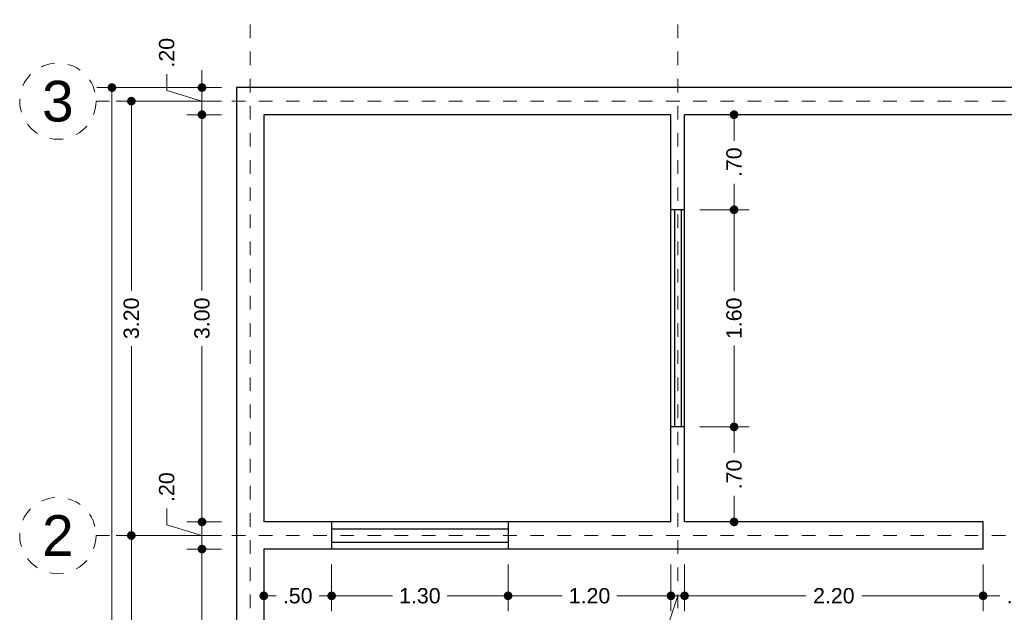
# Model space of a CAD drawing. Header units: millimetres. Extents: x 2560.8 to 2573.2, y 874.1 to 884.6.
# Tile 2 of 3: x 2560.8 to 2568, y 880.2 to 884.6. Entities that reach past the tile are written whole.
import ezdxf
from ezdxf.enums import TextEntityAlignment as Align

# ---------------------------------------------------------------- set-up
doc = ezdxf.new("R2010")
doc.units = ezdxf.units.MM
doc.header["$LTSCALE"] = 0.001
doc.linetypes.add('CENTER2', pattern=[28.575, 19.05, -3.175, 3.175, -3.175])
for name, color, linetype, lineweight in [('Cotas', 7, 'Continuous', 18), ('Ejes', 7, 'CENTER2', 5), ('Muros', 7, 'Continuous', 30), ('Ventanas', 250, 'Continuous', 25)]:
    doc.layers.add(name, color=color, linetype=linetype, lineweight=lineweight)
doc.styles.get("Standard").update_dxf_attribs({"font": 'arial.ttf'})
doc.dimstyles.new('1-75', dxfattribs={"dimscale": 75, "dimtxt": 0.0015, "dimasz": 0.00085, "dimexe": 0.0015, "dimexo": 0.0015, "dimgap": 0.0008, "dimtad": 0, "dimzin": 4, "dimdsep": 46, "dimtxsty": 'Standard', "dimblk": 'DOT', "dimcen": 0.0009, "dimclrd": 256, "dimclre": 256, "dimclrt": 256, "dimadec": 0, "dimazin": 0, "dimtfac": 1, "dimtofl": 0, "dimtmove": 1, "dimatfit": 2, "dimfxl": 0.0015, "dimtfill": 1, "dimtolj": 1, "dimtzin": 4, "dimlwd": -1, "dimlwe": -1, "dimarcsym": 0})

# ---------------------------------------------------------------- blocks, each defined once
blk = doc.blocks.new('_DOT')
at = {"color": 0, "linetype": 'ByBlock'}
blk.add_line((-0.5, 0), (-1, 0), dxfattribs=at)
at = {"color": 0, "linetype": 'ByBlock', "const_width": 0.5}
blk.add_lwpolyline([(-0.25, 0, 1), (0.25, 0, 1)], format="xyb", close=True, dxfattribs=at)
blk = doc.blocks.new('*D3')
at = {"layer": 'Cotas', "transparency": 16777216}
for p, q in [((2562.2631, 884.0826), (2561.3445, 884.0826)), ((2561.457, 884.0189), (2561.457, 880.0886)), ((2561.457, 875.7464), (2561.457, 879.6766)), ((2562.2631, 875.6826), (2561.3445, 875.6826))]:
    blk.add_line(p, q, dxfattribs=at)
at = {"layer": 'Defpoints', "color": 0, "transparency": 16777216}
for p in [(2562.3756, 884.0826), (2561.457, 875.6826), (2562.3756, 875.6826)]:
    blk.add_point(p, dxfattribs=at)
at = {"layer": 'Cotas', "transparency": 16777216, "xscale": 0.06375, "yscale": 0.06375, "zscale": 0.06375}
for p, rotation in [((2561.457, 884.0826), 90), ((2561.457, 875.6826), 270)]:
    blk.add_blockref('_DOT', p, dxfattribs=dict(at, rotation=rotation))
at = {"layer": 'Cotas', "transparency": 16777216, "insert": (2561.457, 879.8826), "char_height": 0.1125, "attachment_point": 5, "rotation": 90, "bg_fill": 3, "box_fill_scale": 1.1, "bg_fill_color": 256, "bg_fill_true_color": 13158600, "bg_fill_transparency": 0}
blk.add_mtext('\\A1;8.40', dxfattribs=at)
blk = doc.blocks.new('*D4')
at = {"layer": 'Cotas', "transparency": 16777216}
for p, q in [((2562.2631, 880.7826), (2561.4875, 880.7826)), ((2561.6, 880.7189), (2561.6, 878.4886)), ((2561.6, 875.8464), (2561.6, 878.0767)), ((2562.2631, 875.7826), (2561.4875, 875.7826))]:
    blk.add_line(p, q, dxfattribs=at)
at = {"layer": 'Defpoints', "color": 0, "transparency": 16777216}
for p in [(2561.6, 880.7826), (2562.3756, 880.7826), (2562.3756, 875.7826)]:
    blk.add_point(p, dxfattribs=at)
at = {"layer": 'Cotas', "transparency": 16777216, "xscale": 0.06375, "yscale": 0.06375, "zscale": 0.06375}
for p, rotation in [((2561.6, 880.7826), 90), ((2561.6, 875.7826), 270)]:
    blk.add_blockref('_DOT', p, dxfattribs=dict(at, rotation=rotation))
at = {"layer": 'Cotas', "transparency": 16777216, "insert": (2561.6, 878.2826), "char_height": 0.1125, "attachment_point": 5, "rotation": 90, "bg_fill": 3, "box_fill_scale": 1.1, "bg_fill_color": 256, "bg_fill_true_color": 13158600, "bg_fill_transparency": 0}
blk.add_mtext('\\A1;5.00', dxfattribs=at)
blk = doc.blocks.new('*D5')
at = {"layer": 'Cotas', "transparency": 16777216}
for p, q in [((2562.2631, 883.9826), (2561.4875, 883.9826)), ((2561.6, 883.9189), (2561.6, 882.5885)), ((2561.6, 880.8464), (2561.6, 882.1768)), ((2562.2631, 880.7826), (2561.4875, 880.7826))]:
    blk.add_line(p, q, dxfattribs=at)
at = {"layer": 'Defpoints', "color": 0, "transparency": 16777216}
for p in [(2561.6, 883.9826), (2562.3756, 883.9826), (2562.3756, 880.7826)]:
    blk.add_point(p, dxfattribs=at)
at = {"layer": 'Cotas', "transparency": 16777216, "xscale": 0.06375, "yscale": 0.06375, "zscale": 0.06375}
for p, rotation in [((2561.6, 883.9826), 90), ((2561.6, 880.7826), 270)]:
    blk.add_blockref('_DOT', p, dxfattribs=dict(at, rotation=rotation))
at = {"layer": 'Cotas', "transparency": 16777216, "insert": (2561.6, 882.3826), "char_height": 0.1125, "attachment_point": 5, "rotation": 90, "bg_fill": 3, "box_fill_scale": 1.1, "bg_fill_color": 256, "bg_fill_true_color": 13158600, "bg_fill_transparency": 0}
blk.add_mtext('\\A1;3.20', dxfattribs=at)
blk = doc.blocks.new('*D6')
at = {"layer": 'Cotas', "transparency": 16777216}
for p, q in [((2561.8604, 884.0606), (2561.8604, 884.1806)), ((2562.1204, 884.1464), (2562.1204, 884.2101)), ((2562.2631, 884.0826), (2562.0079, 884.0826)), ((2562.1204, 884.0826), (2562.1204, 883.8826)), ((2562.1204, 883.9826), (2561.8604, 884.0606)), ((2562.2631, 883.8826), (2562.0079, 883.8826)), ((2562.1204, 883.8189), (2562.1204, 883.7551))]:
    blk.add_line(p, q, dxfattribs=at)
at = {"layer": 'Defpoints', "color": 0, "transparency": 16777216}
for p in [(2562.3756, 884.0826), (2562.1204, 883.8826), (2562.3756, 883.8826)]:
    blk.add_point(p, dxfattribs=at)
at = {"layer": 'Cotas', "transparency": 16777216, "xscale": 0.06375, "yscale": 0.06375, "zscale": 0.06375}
for p, rotation in [((2562.1204, 884.0826), 270), ((2562.1204, 883.8826), 90)]:
    blk.add_blockref('_DOT', p, dxfattribs=dict(at, rotation=rotation))
at = {"layer": 'Cotas', "transparency": 16777216, "insert": (2561.8604, 884.339), "char_height": 0.1125, "attachment_point": 5, "rotation": 90, "bg_fill": 3, "box_fill_scale": 1.1, "bg_fill_color": 256, "bg_fill_true_color": 13158600, "bg_fill_transparency": 0}
blk.add_mtext('\\A1;.20', dxfattribs=at)
blk = doc.blocks.new('*D7')
at = {"layer": 'Cotas', "transparency": 16777216}
for p, q in [((2562.2631, 883.8826), (2562.0079, 883.8826)), ((2562.1204, 883.8189), (2562.1204, 882.5885)), ((2562.1204, 880.9464), (2562.1204, 882.1768)), ((2562.2631, 880.8826), (2562.0079, 880.8826))]:
    blk.add_line(p, q, dxfattribs=at)
at = {"layer": 'Defpoints', "color": 0, "transparency": 16777216}
for p in [(2562.3756, 883.8826), (2562.1204, 880.8826), (2562.3756, 880.8826)]:
    blk.add_point(p, dxfattribs=at)
at = {"layer": 'Cotas', "transparency": 16777216, "xscale": 0.06375, "yscale": 0.06375, "zscale": 0.06375}
for p, rotation in [((2562.1204, 883.8826), 90), ((2562.1204, 880.8826), 270)]:
    blk.add_blockref('_DOT', p, dxfattribs=dict(at, rotation=rotation))
at = {"layer": 'Cotas', "transparency": 16777216, "insert": (2562.1204, 882.3826), "char_height": 0.1125, "attachment_point": 5, "rotation": 90, "bg_fill": 3, "box_fill_scale": 1.1, "bg_fill_color": 256, "bg_fill_true_color": 13158600, "bg_fill_transparency": 0}
blk.add_mtext('\\A1;3.00', dxfattribs=at)
blk = doc.blocks.new('*D8')
at = {"layer": 'Cotas', "transparency": 16777216}
for p, q in [((2561.8604, 880.8606), (2561.8604, 880.9806)), ((2562.1204, 880.9464), (2562.1204, 881.0101)), ((2562.1204, 880.7826), (2561.8604, 880.8606)), ((2562.2631, 880.8826), (2562.0079, 880.8826)), ((2562.1204, 880.8826), (2562.1204, 880.6826)), ((2562.2631, 880.6826), (2562.0079, 880.6826)), ((2562.1204, 880.6189), (2562.1204, 880.5551))]:
    blk.add_line(p, q, dxfattribs=at)
at = {"layer": 'Defpoints', "color": 0, "transparency": 16777216}
for p in [(2562.3756, 880.8826), (2562.1204, 880.6826), (2562.3756, 880.6826)]:
    blk.add_point(p, dxfattribs=at)
at = {"layer": 'Cotas', "transparency": 16777216, "xscale": 0.06375, "yscale": 0.06375, "zscale": 0.06375}
for p, rotation in [((2562.1204, 880.8826), 270), ((2562.1204, 880.6826), 90)]:
    blk.add_blockref('_DOT', p, dxfattribs=dict(at, rotation=rotation))
at = {"layer": 'Cotas', "transparency": 16777216, "insert": (2561.8604, 881.139), "char_height": 0.1125, "attachment_point": 5, "rotation": 90, "bg_fill": 3, "box_fill_scale": 1.1, "bg_fill_color": 256, "bg_fill_true_color": 13158600, "bg_fill_transparency": 0}
blk.add_mtext('\\A1;.20', dxfattribs=at)
blk = doc.blocks.new('*D9')
at = {"layer": 'Cotas', "transparency": 16777216}
for p, q in [((2562.2631, 880.6826), (2562.0079, 880.6826)), ((2562.1204, 880.6189), (2562.1204, 878.4908)), ((2562.1204, 875.9464), (2562.1204, 878.0745)), ((2562.2631, 875.8826), (2562.0079, 875.8826))]:
    blk.add_line(p, q, dxfattribs=at)
at = {"layer": 'Defpoints', "color": 0, "transparency": 16777216}
for p in [(2562.3756, 880.6826), (2562.1204, 875.8826), (2562.3756, 875.8826)]:
    blk.add_point(p, dxfattribs=at)
at = {"layer": 'Cotas', "transparency": 16777216, "xscale": 0.06375, "yscale": 0.06375, "zscale": 0.06375}
for p, rotation in [((2562.1204, 880.6826), 90), ((2562.1204, 875.8826), 270)]:
    blk.add_blockref('_DOT', p, dxfattribs=dict(at, rotation=rotation))
at = {"layer": 'Cotas', "transparency": 16777216, "insert": (2562.1204, 878.2826), "char_height": 0.1125, "attachment_point": 5, "rotation": 90, "bg_fill": 3, "box_fill_scale": 1.1, "bg_fill_color": 256, "bg_fill_true_color": 13158600, "bg_fill_transparency": 0}
blk.add_mtext('\\A1;4.80', dxfattribs=at)
blk = doc.blocks.new('*D36')
at = {"layer": 'Cotas', "transparency": 16777216}
for p, q in [((2562.5756, 880.5701), (2562.5756, 880.2258)), ((2563.0756, 880.5701), (2563.0756, 880.2258)), ((2562.6394, 880.3383), (2562.6673, 880.3383)), ((2563.0119, 880.3383), (2562.984, 880.3383))]:
    blk.add_line(p, q, dxfattribs=at)
at = {"layer": 'Defpoints', "color": 0, "transparency": 16777216}
for p in [(2562.5756, 880.6826), (2563.0756, 880.6826), (2563.0756, 880.3383)]:
    blk.add_point(p, dxfattribs=at)
at = {"layer": 'Cotas', "transparency": 16777216, "xscale": 0.06375, "yscale": 0.06375, "zscale": 0.06375, "rotation": 180}
blk.add_blockref('_DOT', (2562.5756, 880.3383), dxfattribs=at)
at = {"layer": 'Cotas', "transparency": 16777216, "xscale": 0.06375, "yscale": 0.06375, "zscale": 0.06375}
blk.add_blockref('_DOT', (2563.0756, 880.3383), dxfattribs=at)
at = {"layer": 'Cotas', "transparency": 16777216, "insert": (2562.8256, 880.3383), "char_height": 0.1125, "attachment_point": 5, "bg_fill": 3, "box_fill_scale": 1.1, "bg_fill_color": 256, "bg_fill_true_color": 13158600, "bg_fill_transparency": 0}
blk.add_mtext('\\A1;.50', dxfattribs=at)
blk = doc.blocks.new('*D37')
at = {"layer": 'Cotas', "transparency": 16777216}
for p, q in [((2563.0756, 880.5701), (2563.0756, 880.2258)), ((2564.3756, 880.5701), (2564.3756, 880.2258)), ((2563.1394, 880.3383), (2563.525, 880.3383)), ((2564.3119, 880.3383), (2563.9263, 880.3383))]:
    blk.add_line(p, q, dxfattribs=at)
at = {"layer": 'Defpoints', "color": 0, "transparency": 16777216}
for p in [(2563.0756, 880.6826), (2564.3756, 880.6826), (2564.3756, 880.3383)]:
    blk.add_point(p, dxfattribs=at)
at = {"layer": 'Cotas', "transparency": 16777216, "xscale": 0.06375, "yscale": 0.06375, "zscale": 0.06375, "rotation": 180}
blk.add_blockref('_DOT', (2563.0756, 880.3383), dxfattribs=at)
at = {"layer": 'Cotas', "transparency": 16777216, "xscale": 0.06375, "yscale": 0.06375, "zscale": 0.06375}
blk.add_blockref('_DOT', (2564.3756, 880.3383), dxfattribs=at)
at = {"layer": 'Cotas', "transparency": 16777216, "insert": (2563.7256, 880.3383), "char_height": 0.1125, "attachment_point": 5, "bg_fill": 3, "box_fill_scale": 1.1, "bg_fill_color": 256, "bg_fill_true_color": 13158600, "bg_fill_transparency": 0}
blk.add_mtext('\\A1;1.30', dxfattribs=at)
blk = doc.blocks.new('*D38')
at = {"layer": 'Cotas', "transparency": 16777216}
for p, q in [((2564.3756, 880.5701), (2564.3756, 880.2258)), ((2565.5756, 880.5701), (2565.5756, 880.2258)), ((2564.4394, 880.3383), (2564.775, 880.3383)), ((2565.5119, 880.3383), (2565.1763, 880.3383))]:
    blk.add_line(p, q, dxfattribs=at)
at = {"layer": 'Defpoints', "color": 0, "transparency": 16777216}
for p in [(2564.3756, 880.6826), (2565.5756, 880.6826), (2565.5756, 880.3383)]:
    blk.add_point(p, dxfattribs=at)
at = {"layer": 'Cotas', "transparency": 16777216, "xscale": 0.06375, "yscale": 0.06375, "zscale": 0.06375, "rotation": 180}
blk.add_blockref('_DOT', (2564.3756, 880.3383), dxfattribs=at)
at = {"layer": 'Cotas', "transparency": 16777216, "xscale": 0.06375, "yscale": 0.06375, "zscale": 0.06375}
blk.add_blockref('_DOT', (2565.5756, 880.3383), dxfattribs=at)
at = {"layer": 'Cotas', "transparency": 16777216, "insert": (2564.9756, 880.3383), "char_height": 0.1125, "attachment_point": 5, "bg_fill": 3, "box_fill_scale": 1.1, "bg_fill_color": 256, "bg_fill_true_color": 13158600, "bg_fill_transparency": 0}
blk.add_mtext('\\A1;1.20', dxfattribs=at)
blk = doc.blocks.new('*D39')
at = {"layer": 'Cotas', "transparency": 16777216}
for p, q in [((2565.5756, 880.5701), (2565.5756, 880.2258)), ((2565.6756, 880.5701), (2565.6756, 880.2258)), ((2565.5119, 880.3383), (2565.4481, 880.3383)), ((2565.6256, 880.3383), (2565.5425, 880.0884)), ((2565.5756, 880.3383), (2565.6756, 880.3383)), ((2565.7394, 880.3383), (2565.8031, 880.3383)), ((2565.5425, 880.0884), (2565.4225, 880.0884))]:
    blk.add_line(p, q, dxfattribs=at)
at = {"layer": 'Defpoints', "color": 0, "transparency": 16777216}
for p in [(2565.5756, 880.6826), (2565.6756, 880.6826), (2565.6756, 880.3383)]:
    blk.add_point(p, dxfattribs=at)
at = {"layer": 'Cotas', "transparency": 16777216, "xscale": 0.06375, "yscale": 0.06375, "zscale": 0.06375}
blk.add_blockref('_DOT', (2565.5756, 880.3383), dxfattribs=at)
at = {"layer": 'Cotas', "transparency": 16777216, "xscale": 0.06375, "yscale": 0.06375, "zscale": 0.06375, "rotation": 180}
blk.add_blockref('_DOT', (2565.6756, 880.3383), dxfattribs=at)
at = {"layer": 'Cotas', "transparency": 16777216, "insert": (2565.2642, 880.0884), "char_height": 0.1125, "attachment_point": 5, "bg_fill": 3, "box_fill_scale": 1.1, "bg_fill_color": 256, "bg_fill_true_color": 13158600, "bg_fill_transparency": 0}
blk.add_mtext('\\A1;.10', dxfattribs=at)
blk = doc.blocks.new('*D40')
at = {"layer": 'Cotas', "transparency": 16777216}
for p, q in [((2565.6756, 880.5701), (2565.6756, 880.2258)), ((2567.8756, 880.5701), (2567.8756, 880.2258)), ((2565.7394, 880.3383), (2566.5688, 880.3383)), ((2567.8119, 880.3383), (2566.9825, 880.3383))]:
    blk.add_line(p, q, dxfattribs=at)
at = {"layer": 'Defpoints', "color": 0, "transparency": 16777216}
for p in [(2565.6756, 880.6826), (2567.8756, 880.6826), (2567.8756, 880.3383)]:
    blk.add_point(p, dxfattribs=at)
at = {"layer": 'Cotas', "transparency": 16777216, "xscale": 0.06375, "yscale": 0.06375, "zscale": 0.06375, "rotation": 180}
blk.add_blockref('_DOT', (2565.6756, 880.3383), dxfattribs=at)
at = {"layer": 'Cotas', "transparency": 16777216, "xscale": 0.06375, "yscale": 0.06375, "zscale": 0.06375}
blk.add_blockref('_DOT', (2567.8756, 880.3383), dxfattribs=at)
at = {"layer": 'Cotas', "transparency": 16777216, "insert": (2566.7756, 880.3383), "char_height": 0.1125, "attachment_point": 5, "bg_fill": 3, "box_fill_scale": 1.1, "bg_fill_color": 256, "bg_fill_true_color": 13158600, "bg_fill_transparency": 0}
blk.add_mtext('\\A1;2.20', dxfattribs=at)
blk = doc.blocks.new('*D41')
at = {"layer": 'Cotas', "transparency": 16777216}
for p, q in [((2567.8756, 880.5701), (2567.8756, 880.2258)), ((2568.7756, 880.5701), (2568.7756, 880.2258)), ((2567.9394, 880.3383), (2567.9994, 880.3383)), ((2568.7119, 880.3383), (2568.3161, 880.3383))]:
    blk.add_line(p, q, dxfattribs=at)
at = {"layer": 'Defpoints', "color": 0, "transparency": 16777216}
for p in [(2567.8756, 880.6826), (2568.7756, 880.6826), (2568.7756, 880.3383)]:
    blk.add_point(p, dxfattribs=at)
at = {"layer": 'Cotas', "transparency": 16777216, "xscale": 0.06375, "yscale": 0.06375, "zscale": 0.06375, "rotation": 180}
blk.add_blockref('_DOT', (2567.8756, 880.3383), dxfattribs=at)
at = {"layer": 'Cotas', "transparency": 16777216, "xscale": 0.06375, "yscale": 0.06375, "zscale": 0.06375}
blk.add_blockref('_DOT', (2568.7756, 880.3383), dxfattribs=at)
at = {"layer": 'Cotas', "transparency": 16777216, "insert": (2568.1577, 880.3383), "char_height": 0.1125, "attachment_point": 5, "bg_fill": 3, "box_fill_scale": 1.1, "bg_fill_color": 256, "bg_fill_true_color": 13158600, "bg_fill_transparency": 0}
blk.add_mtext('\\A1;.90', dxfattribs=at)
blk = doc.blocks.new('*D45')
at = {"layer": 'Cotas', "transparency": 16777216}
for p, q in [((2565.7881, 883.8826), (2566.1529, 883.8826)), ((2566.0404, 883.8189), (2566.0404, 883.691)), ((2566.0404, 883.2464), (2566.0404, 883.3743)), ((2565.7881, 883.1826), (2566.1529, 883.1826))]:
    blk.add_line(p, q, dxfattribs=at)
at = {"layer": 'Defpoints', "color": 0, "transparency": 16777216}
for p in [(2565.6756, 883.8826), (2565.6756, 883.1826), (2566.0404, 883.1826)]:
    blk.add_point(p, dxfattribs=at)
at = {"layer": 'Cotas', "transparency": 16777216, "xscale": 0.06375, "yscale": 0.06375, "zscale": 0.06375}
for p, rotation in [((2566.0404, 883.8826), 90), ((2566.0404, 883.1826), 270)]:
    blk.add_blockref('_DOT', p, dxfattribs=dict(at, rotation=rotation))
at = {"layer": 'Cotas', "transparency": 16777216, "insert": (2566.0404, 883.5326), "char_height": 0.1125, "attachment_point": 5, "rotation": 90, "bg_fill": 3, "box_fill_scale": 1.1, "bg_fill_color": 256, "bg_fill_true_color": 13158600, "bg_fill_transparency": 0}
blk.add_mtext('\\A1;.70', dxfattribs=at)
blk = doc.blocks.new('*D46')
at = {"layer": 'Cotas', "transparency": 16777216}
for p, q in [((2565.7881, 883.1826), (2566.1529, 883.1826)), ((2566.0404, 883.1189), (2566.0404, 882.5833)), ((2566.0404, 881.6464), (2566.0404, 882.182)), ((2565.7881, 881.5826), (2566.1529, 881.5826))]:
    blk.add_line(p, q, dxfattribs=at)
at = {"layer": 'Defpoints', "color": 0, "transparency": 16777216}
for p in [(2565.6756, 883.1826), (2565.6756, 881.5826), (2566.0404, 881.5826)]:
    blk.add_point(p, dxfattribs=at)
at = {"layer": 'Cotas', "transparency": 16777216, "xscale": 0.06375, "yscale": 0.06375, "zscale": 0.06375}
for p, rotation in [((2566.0404, 883.1826), 90), ((2566.0404, 881.5826), 270)]:
    blk.add_blockref('_DOT', p, dxfattribs=dict(at, rotation=rotation))
at = {"layer": 'Cotas', "transparency": 16777216, "insert": (2566.0404, 882.3826), "char_height": 0.1125, "attachment_point": 5, "rotation": 90, "bg_fill": 3, "box_fill_scale": 1.1, "bg_fill_color": 256, "bg_fill_true_color": 13158600, "bg_fill_transparency": 0}
blk.add_mtext('\\A1;1.60', dxfattribs=at)
blk = doc.blocks.new('*D47')
at = {"layer": 'Cotas', "transparency": 16777216}
for p, q in [((2565.7881, 881.5826), (2566.1529, 881.5826)), ((2566.0404, 881.5189), (2566.0404, 881.391)), ((2566.0404, 880.9464), (2566.0404, 881.0743)), ((2565.7881, 880.8826), (2566.1529, 880.8826))]:
    blk.add_line(p, q, dxfattribs=at)
at = {"layer": 'Defpoints', "color": 0, "transparency": 16777216}
for p in [(2565.6756, 881.5826), (2565.6756, 880.8826), (2566.0404, 880.8826)]:
    blk.add_point(p, dxfattribs=at)
at = {"layer": 'Cotas', "transparency": 16777216, "xscale": 0.06375, "yscale": 0.06375, "zscale": 0.06375}
for p, rotation in [((2566.0404, 881.5826), 90), ((2566.0404, 880.8826), 270)]:
    blk.add_blockref('_DOT', p, dxfattribs=dict(at, rotation=rotation))
at = {"layer": 'Cotas', "transparency": 16777216, "insert": (2566.0404, 881.2326), "char_height": 0.1125, "attachment_point": 5, "rotation": 90, "bg_fill": 3, "box_fill_scale": 1.1, "bg_fill_color": 256, "bg_fill_true_color": 13158600, "bg_fill_transparency": 0}
blk.add_mtext('\\A1;.70', dxfattribs=at)

msp = doc.modelspace()

# ---------------------------------------------------------------- linework, layer by layer
at = {"layer": 'Ejes', "linetype": 'CENTER2'}
for p, q in [((2562.4756, 874.6474), (2562.4756, 884.5826)), ((2565.6256, 874.6474), (2565.6256, 884.5826)), ((2561.3397, 883.9826), (2573.1756, 883.9826)), ((2561.3397, 880.7826), (2573.1756, 880.7826))]:
    msp.add_line(p, q, dxfattribs=at)
at = {"layer": 'Ejes'}
for centre in [(2561.0585, 883.9826), (2561.0585, 880.7826)]:
    msp.add_circle(centre, 0.2812, dxfattribs=at)
at = {"layer": 'Muros'}
for p, q in [((2572.6756, 884.0826), (2562.3756, 884.0826)), ((2562.3756, 884.0826), (2562.3756, 875.6826)), ((2562.5756, 883.8826), (2562.5756, 880.8826)), ((2565.5756, 883.8826), (2562.5756, 883.8826)), ((2565.5756, 880.8826), (2565.5756, 883.8826)), ((2565.6756, 880.8826), (2565.6756, 883.8826)), ((2568.7756, 883.8826), (2565.6756, 883.8826)), ((2565.5756, 880.8826), (2562.5756, 880.8826)), ((2567.8756, 880.8826), (2565.6756, 880.8826)), ((2567.8756, 880.6826), (2567.8756, 880.8826)), ((2567.8756, 880.6826), (2562.5756, 880.6826)), ((2562.5756, 880.6826), (2562.5756, 875.8826))]:
    msp.add_line(p, q, dxfattribs=at)
at = {"layer": 'Ventanas'}
for p, q in [((2565.6756, 883.1826), (2565.5756, 883.1826)), ((2565.6006, 883.1826), (2565.6006, 881.5826)), ((2565.6506, 883.1826), (2565.6506, 881.5826)), ((2565.6756, 881.5826), (2565.5756, 881.5826)), ((2563.0756, 880.8826), (2563.0756, 880.6826)), ((2563.0756, 880.8326), (2564.3756, 880.8326)), ((2564.3756, 880.8826), (2564.3756, 880.6826)), ((2563.0756, 880.7326), (2564.3756, 880.7326))]:
    msp.add_line(p, q, dxfattribs=at)

# ---------------------------------------------------------------- texts
at = {"layer": 'Ejes'}
for s, p in [('3', (2561.0585, 883.9826)), ('2', (2561.0585, 880.7826))]:
    msp.add_text(s, height=0.3, dxfattribs=at).set_placement(p, align=Align.MIDDLE_CENTER)

# ---------------------------------------------------------------- next in the draw order: dimensions: what is measured, and where the dimension line sits
at = {"layer": 'Cotas'}
for base, p1, p2, picture, middle in [((2561.457, 875.6826), (2562.3756, 884.0826), (2562.3756, 875.6826), '*D3', (2561.457, 879.8826)), ((2566.0404, 883.1826), (2565.6756, 883.8826), (2565.6756, 883.1826), '*D45', (2566.0404, 883.5326))]:
    dim = msp.add_linear_dim(base=base, p1=p1, p2=p2, angle=90, dimstyle='1-75', dxfattribs=at)
    dim.commit()
    dim.dimension.update_dxf_attribs({"geometry": picture, "text_midpoint": middle})
dim = msp.add_linear_dim(base=(2563.0756, 880.3383), p1=(2562.5756, 880.6826), p2=(2563.0756, 880.6826), dimstyle='1-75', dxfattribs=at)
dim.commit()
dim.dimension.update_dxf_attribs({"geometry": '*D36', "text_midpoint": (2562.8256, 880.3383), "dimtype": 160})

# ---------------------------------------------------------------- next in the draw order: dimensions: what is measured, and where the dimension line sits
for base, p1, p2, picture, middle in [((2566.0404, 881.5826), (2565.6756, 883.1826), (2565.6756, 881.5826), '*D46', (2566.0404, 882.3826)), ((2561.6, 880.7826), (2562.3756, 875.7826), (2562.3756, 880.7826), '*D4', (2561.6, 878.2826))]:
    dim = msp.add_linear_dim(base=base, p1=p1, p2=p2, angle=90, dimstyle='1-75', dxfattribs=at)
    dim.commit()
    dim.dimension.update_dxf_attribs({"geometry": picture, "text_midpoint": middle})
dim = msp.add_linear_dim(base=(2564.3756, 880.3383), p1=(2563.0756, 880.6826), p2=(2564.3756, 880.6826), dimstyle='1-75', dxfattribs=at)
dim.commit()
dim.dimension.update_dxf_attribs({"geometry": '*D37', "text_midpoint": (2563.7256, 880.3383)})

# ---------------------------------------------------------------- next in the draw order: dimensions: what is measured, and where the dimension line sits
for base, p1, p2, picture, middle in [((2561.6, 883.9826), (2562.3756, 880.7826), (2562.3756, 883.9826), '*D5', (2561.6, 882.3826)), ((2566.0404, 880.8826), (2565.6756, 881.5826), (2565.6756, 880.8826), '*D47', (2566.0404, 881.2326))]:
    dim = msp.add_linear_dim(base=base, p1=p1, p2=p2, angle=90, dimstyle='1-75', dxfattribs=at)
    dim.commit()
    dim.dimension.update_dxf_attribs({"geometry": picture, "text_midpoint": middle})
dim = msp.add_linear_dim(base=(2565.5756, 880.3383), p1=(2564.3756, 880.6826), p2=(2565.5756, 880.6826), dimstyle='1-75', dxfattribs=at)
dim.commit()
dim.dimension.update_dxf_attribs({"geometry": '*D38', "text_midpoint": (2564.9756, 880.3383)})

# ---------------------------------------------------------------- next in the draw order: dimensions: what is measured, and where the dimension line sits
dim = msp.add_linear_dim(base=(2562.1204, 883.8826), p1=(2562.3756, 884.0826), p2=(2562.3756, 883.8826), angle=90, dimstyle='1-75', dxfattribs=at)
dim.commit()
dim.dimension.update_dxf_attribs({"geometry": '*D6', "text_midpoint": (2561.8604, 884.2406)})
dim = msp.add_linear_dim(base=(2565.6756, 880.3383), p1=(2565.5756, 880.6826), p2=(2565.6756, 880.6826), dimstyle='1-75', dxfattribs=at)
dim.commit()
dim.dimension.update_dxf_attribs({"geometry": '*D39', "text_midpoint": (2565.3625, 880.0884), "dimtype": 160})

# ---------------------------------------------------------------- next in the draw order: dimensions: what is measured, and where the dimension line sits
dim = msp.add_linear_dim(base=(2562.1204, 880.8826), p1=(2562.3756, 883.8826), p2=(2562.3756, 880.8826), angle=90, dimstyle='1-75', dxfattribs=at)
dim.commit()
dim.dimension.update_dxf_attribs({"geometry": '*D7', "text_midpoint": (2562.1204, 882.3826)})
dim = msp.add_linear_dim(base=(2567.8756, 880.3383), p1=(2565.6756, 880.6826), p2=(2567.8756, 880.6826), dimstyle='1-75', dxfattribs=at)
dim.commit()
dim.dimension.update_dxf_attribs({"geometry": '*D40', "text_midpoint": (2566.7756, 880.3383)})

# ---------------------------------------------------------------- next in the draw order: dimensions: what is measured, and where the dimension line sits
dim = msp.add_linear_dim(base=(2562.1204, 880.6826), p1=(2562.3756, 880.8826), p2=(2562.3756, 880.6826), angle=90, dimstyle='1-75', dxfattribs=at)
dim.commit()
dim.dimension.update_dxf_attribs({"geometry": '*D8', "text_midpoint": (2561.8604, 881.0406)})
dim = msp.add_linear_dim(base=(2568.7756, 880.3383), p1=(2567.8756, 880.6826), p2=(2568.7756, 880.6826), dimstyle='1-75', override={"dimjust": 1}, dxfattribs=at)
dim.commit()
dim.dimension.update_dxf_attribs({"geometry": '*D41', "text_midpoint": (2568.1577, 880.3383)})

# ---------------------------------------------------------------- next in the draw order: dimensions: what is measured, and where the dimension line sits
dim = msp.add_linear_dim(base=(2562.1204, 875.8826), p1=(2562.3756, 880.6826), p2=(2562.3756, 875.8826), angle=90, dimstyle='1-75', dxfattribs=at)
dim.commit()
dim.dimension.update_dxf_attribs({"geometry": '*D9', "text_midpoint": (2562.1204, 878.2826)})

doc.saveas('drawing.dxf')
